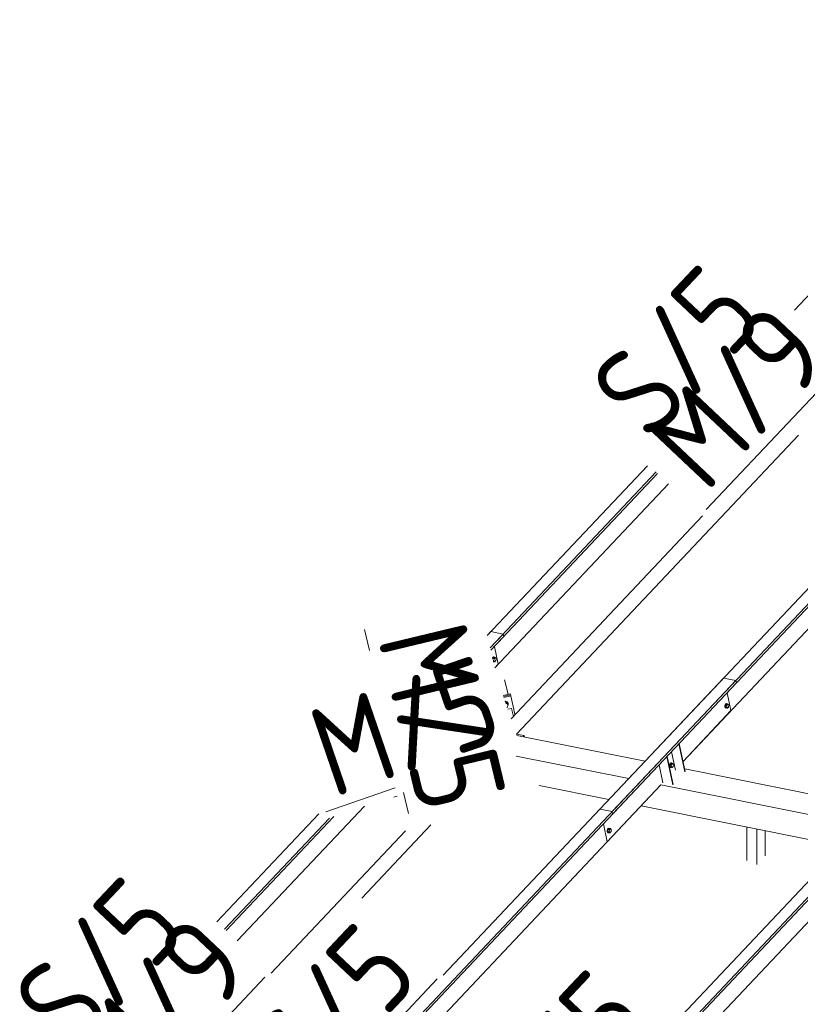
# Model space of a CAD drawing. Header units: millimetres. Extents: x -681 to 506, y -45 to 794.
# Tile 60 of 256: x -528 to -484, y 483 to 538. Entities that reach past the tile are written whole.
import ezdxf

# ---------------------------------------------------------------- set-up
doc = ezdxf.new("R2010")
doc.units = ezdxf.units.MM
doc.header["$LTSCALE"] = 0.6
doc.linetypes.add('XKITLINE00', pattern=[0])
doc.linetypes.add('XKITLINE02', pattern=[4, 2, -2])
for name, color, linetype, lineweight in [('Bolt', 7, 'Continuous', 0), ('Part', 2, 'Continuous', 0), ('PartMark', 3, 'Continuous', 0)]:
    doc.layers.add(name, color=color, linetype=linetype, lineweight=lineweight)
doc.styles.add('ISOCPEUR', font='ISOCPEUR.TTF')

msp = doc.modelspace()

# ---------------------------------------------------------------- linework, layer by layer
at = {"layer": 'Bolt', "color": 3, "linetype": 'XKITLINE00', "lineweight": 0}
for p, q in [((-501.191, 501.958), (-501.203, 501.939)), ((-501.171, 501.99), (-501.191, 501.958)), ((-501.182, 501.923), (-501.179, 501.934)), ((-501.179, 501.934), (-501.148, 501.986)), ((-501.172, 501.927), (-501.175, 501.894)), ((-501.112, 501.99), (-501.172, 501.927)), ((-501.172, 501.927), (-501.102, 501.913)), ((-501.133, 502.012), (-501.171, 501.99)), ((-501.155, 501.807), (-501.115, 501.799)), ((-501.148, 501.986), (-501.11, 502.008)), ((-501.133, 502.012), (-501.11, 502.008)), ((-501.115, 501.799), (-501.102, 501.913)), ((-501.067, 501.749), (-501.115, 501.799)), ((-501.112, 501.99), (-501.042, 501.976)), ((-501.11, 502.008), (-501.076, 501.994)), ((-501.102, 501.913), (-501.042, 501.976)), ((-501.076, 501.994), (-501.07, 501.982)), ((-501.007, 501.812), (-501.067, 501.749)), ((-501.042, 501.976), (-500.995, 501.926)), ((-500.995, 501.926), (-501.007, 501.812)), ((-501.162, 501.75), (-501.138, 501.745)), ((-501.146, 501.773), (-501.136, 501.763)), ((-501.138, 501.745), (-501.14, 501.746)), ((-501.115, 501.759), (-501.138, 501.745)), ((-501.136, 501.763), (-501.067, 501.749)), ((-500.462, 499.549), (-500.499, 499.549)), ((-500.493, 499.531), (-500.457, 499.531)), ((-500.462, 499.52), (-500.487, 499.515)), ((-500.375, 499.504), (-500.462, 499.549)), ((-500.444, 499.447), (-500.462, 499.52)), ((-500.338, 499.405), (-500.462, 499.52)), ((-500.462, 499.443), (-500.444, 499.447)), ((-500.457, 499.531), (-500.371, 499.486)), ((-500.444, 499.447), (-500.321, 499.331)), ((-500.377, 499.194), (-500.385, 499.174)), ((-500.321, 499.331), (-500.377, 499.194)), ((-500.33, 499.426), (-500.375, 499.504)), ((-500.371, 499.486), (-500.325, 499.408)), ((-500.321, 499.331), (-500.338, 499.405)), ((-500.325, 499.408), (-500.33, 499.426)), ((-500.329, 499.368), (-500.325, 499.408)), ((-488.195, 499.343), (-488.211, 499.276)), ((-488.211, 499.276), (-488.209, 499.211)), ((-488.209, 499.211), (-488.188, 499.167)), ((-488.163, 499.394), (-488.195, 499.343)), ((-488.188, 499.271), (-488.171, 499.338)), ((-488.185, 499.207), (-488.188, 499.271)), ((-488.188, 499.167), (-488.154, 499.153)), ((-488.164, 499.162), (-488.185, 499.207)), ((-488.164, 499.33), (-488.176, 499.217)), ((-488.176, 499.217), (-488.128, 499.166)), ((-488.176, 499.217), (-488.106, 499.203)), ((-488.171, 499.338), (-488.14, 499.389)), ((-488.104, 499.394), (-488.164, 499.33)), ((-488.164, 499.33), (-488.094, 499.316)), ((-488.13, 499.149), (-488.164, 499.162)), ((-488.125, 499.416), (-488.163, 499.394)), ((-488.154, 499.153), (-488.13, 499.149)), ((-488.14, 499.389), (-488.102, 499.411)), ((-488.107, 499.162), (-488.13, 499.149)), ((-488.128, 499.166), (-488.059, 499.153)), ((-488.125, 499.416), (-488.102, 499.411)), ((-488.106, 499.203), (-488.094, 499.316)), ((-488.059, 499.153), (-488.106, 499.203)), ((-488.104, 499.394), (-488.034, 499.38)), ((-488.102, 499.411), (-488.068, 499.398)), ((-488.094, 499.316), (-488.034, 499.38)), ((-488.068, 499.398), (-488.062, 499.385)), ((-487.999, 499.216), (-488.059, 499.153)), ((-488.034, 499.38), (-487.987, 499.33)), ((-487.987, 499.33), (-487.999, 499.216)), ((-491.294, 496.025), (-491.31, 495.958)), ((-491.31, 495.958), (-491.308, 495.893)), ((-491.308, 495.893), (-491.287, 495.849)), ((-491.262, 496.076), (-491.294, 496.025)), ((-491.287, 495.953), (-491.271, 496.02)), ((-491.285, 495.889), (-491.287, 495.953)), ((-491.287, 495.849), (-491.253, 495.836)), ((-491.263, 495.844), (-491.285, 495.889)), ((-491.263, 496.012), (-491.275, 495.899)), ((-491.275, 495.899), (-491.228, 495.848)), ((-491.275, 495.899), (-491.206, 495.885)), ((-491.271, 496.02), (-491.239, 496.071)), ((-491.203, 496.076), (-491.263, 496.012)), ((-491.263, 496.012), (-491.193, 495.998)), ((-491.229, 495.831), (-491.263, 495.844)), ((-491.225, 496.098), (-491.262, 496.076)), ((-491.253, 495.836), (-491.229, 495.831)), ((-491.239, 496.071), (-491.201, 496.093)), ((-491.207, 495.844), (-491.229, 495.831)), ((-491.228, 495.848), (-491.158, 495.835)), ((-491.225, 496.098), (-491.201, 496.093)), ((-491.206, 495.885), (-491.193, 495.998)), ((-491.158, 495.835), (-491.206, 495.885)), ((-491.203, 496.076), (-491.134, 496.062)), ((-491.201, 496.093), (-491.167, 496.08)), ((-491.193, 495.998), (-491.134, 496.062)), ((-491.167, 496.08), (-491.161, 496.067)), ((-491.098, 495.898), (-491.158, 495.835)), ((-491.134, 496.062), (-491.086, 496.012)), ((-491.086, 496.012), (-491.098, 495.898)), ((-494.697, 492.455), (-494.734, 492.433)), ((-494.711, 492.429), (-494.673, 492.451)), ((-494.697, 492.455), (-494.673, 492.451)), ((-494.673, 492.451), (-494.639, 492.437)), ((-494.766, 492.382), (-494.782, 492.315)), ((-494.782, 492.315), (-494.78, 492.251)), ((-494.78, 492.251), (-494.759, 492.206)), ((-494.734, 492.433), (-494.766, 492.382)), ((-494.759, 492.31), (-494.742, 492.377)), ((-494.757, 492.246), (-494.759, 492.31)), ((-494.759, 492.206), (-494.725, 492.193)), ((-494.735, 492.201), (-494.757, 492.246)), ((-494.735, 492.369), (-494.747, 492.256)), ((-494.747, 492.256), (-494.7, 492.206)), ((-494.747, 492.256), (-494.678, 492.242)), ((-494.742, 492.377), (-494.711, 492.429)), ((-494.675, 492.433), (-494.735, 492.369)), ((-494.735, 492.369), (-494.665, 492.356)), ((-494.701, 492.188), (-494.735, 492.201)), ((-494.725, 492.193), (-494.701, 492.188)), ((-494.678, 492.202), (-494.701, 492.188)), ((-494.7, 492.206), (-494.63, 492.192)), ((-494.678, 492.242), (-494.665, 492.356)), ((-494.63, 492.192), (-494.678, 492.242)), ((-494.675, 492.433), (-494.605, 492.419)), ((-494.665, 492.356), (-494.605, 492.419)), ((-494.639, 492.437), (-494.633, 492.425)), ((-494.57, 492.255), (-494.63, 492.192)), ((-494.605, 492.419), (-494.558, 492.369)), ((-494.558, 492.369), (-494.57, 492.255))]:
    msp.add_line(p, q, dxfattribs=at)
at = {"layer": 'Part', "color": 2, "linetype": 'XKITLINE00', "lineweight": 0}
for p, q in [((-484.326, 521.401), (-469.01, 537.625)), ((-494.511, 493.372), (-455.315, 534.891)), ((-494.481, 493.235), (-455.285, 534.755)), ((-490.547, 496.175), (-459.508, 529.054)), ((-499.858, 497.706), (-484.09, 514.408)), ((-501.493, 503.217), (-492.539, 512.701)), ((-501.327, 502.527), (-492.051, 512.353)), ((-501.295, 502.393), (-491.967, 512.274)), ((-501.06, 501.414), (-491.355, 511.695)), ((-495.198, 493.509), (-479.531, 510.105)), ((-500.158, 498.558), (-489.452, 509.899)), ((-501.493, 503.217), (-501.289, 503.432)), ((-501.327, 502.527), (-500.602, 503.295)), ((-501.295, 502.393), (-500.572, 503.159)), ((-500.602, 503.295), (-501.289, 503.432)), ((-500.572, 503.159), (-500.602, 503.295)), ((-500.876, 501.609), (-501.093, 502.607)), ((-501.06, 501.414), (-500.876, 501.609)), ((-526.79, 459.179), (-487.594, 500.699)), ((-503.948, 484.24), (-488.281, 500.836)), ((-500.327, 499.932), (-500.519, 500.729)), ((-487.594, 500.699), (-488.281, 500.836)), ((-487.564, 500.562), (-487.594, 500.699)), ((-526.76, 459.042), (-487.564, 500.562)), ((-500.609, 499.869), (-500.204, 499.96)), ((-500.589, 499.811), (-500.19, 499.901)), ((-500.589, 499.811), (-500.19, 499.901)), ((-500.569, 499.753), (-500.176, 499.842)), ((-500.204, 499.96), (-500.19, 499.901)), ((-500.19, 499.901), (-500.176, 499.842)), ((-499.953, 498.814), (-500.176, 499.842)), ((-487.868, 499.013), (-488.084, 500.011)), ((-500.136, 499.135), (-500.341, 499.089)), ((-500.03, 498.694), (-500.136, 499.135)), ((-490.547, 496.175), (-487.868, 499.013)), ((-513.782, 456.583), (-474.586, 498.102)), ((-513.752, 456.446), (-474.556, 497.966)), ((-490.94, 481.644), (-475.273, 498.24)), ((-499.425, 497.62), (-499.866, 497.708)), ((-499.839, 497.63), (-492.661, 496.197)), ((-499.483, 497.559), (-499.425, 497.62)), ((-499.409, 497.544), (-499.425, 497.62)), ((-490.44, 495.587), (-490.781, 497.155)), ((-490.423, 495.605), (-490.764, 497.173)), ((-499.874, 496.476), (-493.583, 495.22)), ((-491.115, 494.873), (-491.455, 496.441)), ((-491.098, 494.891), (-491.438, 496.459)), ((-490.97, 495.693), (-491.193, 496.719)), ((-491.672, 494.984), (-491.889, 495.981)), ((-490.456, 495.757), (-479.653, 493.601)), ((-522.826, 461.982), (-491.787, 494.861)), ((-498.592, 494.828), (-494.689, 494.049)), ((-494.785, 491.686), (-491.787, 494.861)), ((-491.788, 494.862), (-480.575, 492.624)), ((-506.703, 494.178), (-506.535, 494.236)), ((-515.477, 486.143), (-508.358, 493.683)), ((-492.893, 493.69), (-481.681, 491.452)), ((-516.605, 487.209), (-510.9, 493.252)), ((-516.173, 486.801), (-510.308, 493.013)), ((-516.089, 486.722), (-510.074, 493.094)), ((-494.511, 493.372), (-495.198, 493.509)), ((-494.511, 493.372), (-494.481, 493.235)), ((-508.507, 488.544), (-504.653, 492.627)), ((-495.001, 492.684), (-494.785, 491.686)), ((-486.986, 490.635), (-486.986, 492.511)), ((-513.574, 484.347), (-506.069, 492.296)), ((-509.818, 459.386), (-478.779, 492.265)), ((-486.417, 490.413), (-486.417, 492.398)), ((-485.955, 490.901), (-485.955, 492.305))]:
    msp.add_line(p, q, dxfattribs=at)
at = {"layer": 'PartMark', "color": 1, "linetype": 'XKITLINE00', "lineweight": 0}
for p, q in [((-489.25, 510.258), (-481.642, 518.317)), ((-510.516, 493.365), (-506.646, 494.695)), ((-521.529, 476.066), (-513.921, 484.125)), ((-511.609, 476.271), (-504.296, 484.018))]:
    msp.add_line(p, q, dxfattribs=at)
at = {"layer": 'PartMark', "color": 1, "linetype": 'XKITLINE02', "lineweight": 0}
for p, q in [((-508.36, 503.546), (-507.814, 501.272)), ((-506.172, 494.435), (-505.772, 492.769))]:
    msp.add_line(p, q, dxfattribs=at)

# ---------------------------------------------------------------- texts
at = {"layer": 'PartMark', "color": 1, "style": 'ISOCPEUR', "width": 0.85}
for s, rotation, p in [('S/5', 46.6502, (-492.362, 513.909)), ('M/9', 46.6502, (-489.274, 511.106)), ('M/5', -76.4956, (-507.636, 503.103)), ('M/5', 18.9649, (-510.143, 494.127)), ('S/5', 46.6502, (-524.641, 479.716)), ('M/9', 46.6502, (-521.553, 476.914)), ('S/5', 46.6502, (-511.633, 477.12)), ('S/5', 46.6502, (-498.625, 474.523))]:
    msp.add_text(s, height=5, rotation=rotation, dxfattribs=at).set_placement(p)

doc.saveas('drawing.dxf')
